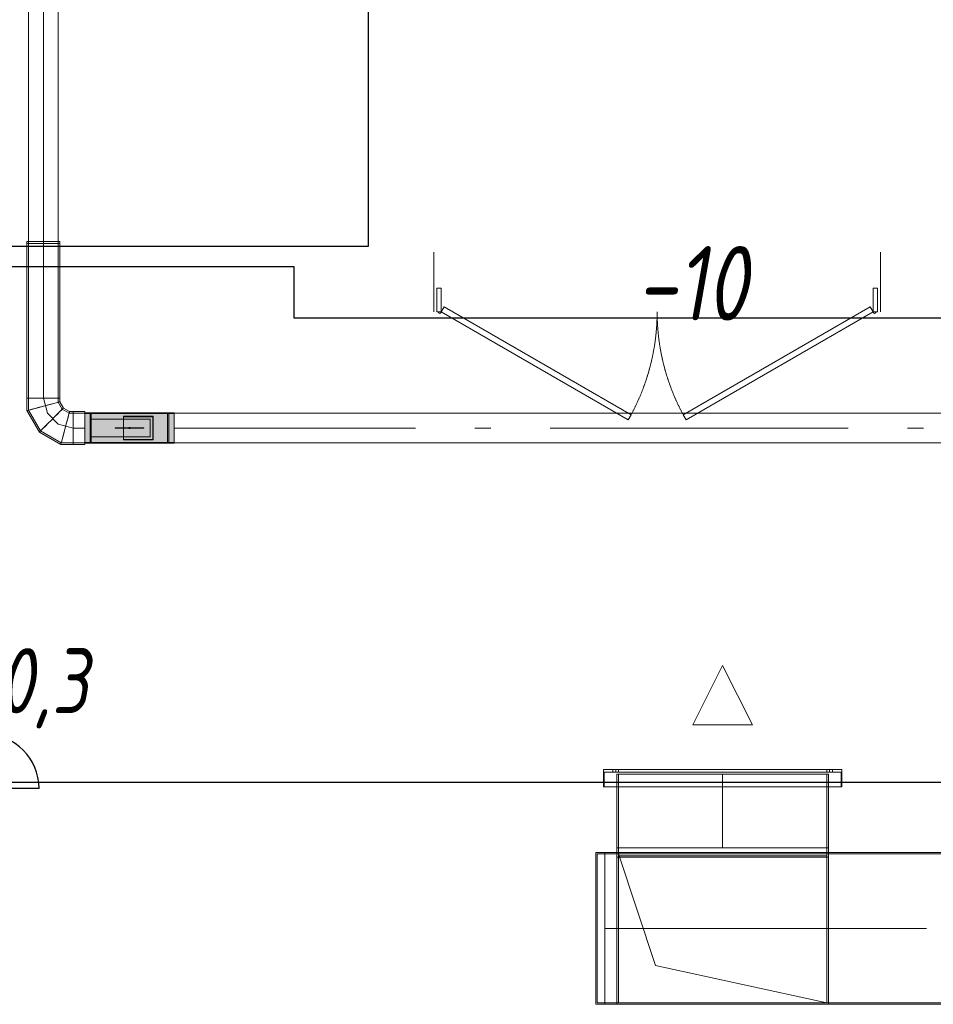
# Model space of a CAD drawing. Header units: millimetres. Extents: x -521669 to 178656, y -69521 to 433382.
# Tile 22 of 256: x -506857 to -503789, y 410374 to 413680. Entities that reach past the tile are written whole.
import ezdxf
from ezdxf import colors
from ezdxf.entities.mleader import LeaderData, LeaderLine
from ezdxf.enums import TextEntityAlignment as Align
from ezdxf.math import Vec2, Vec3

# ---------------------------------------------------------------- set-up
doc = ezdxf.new("R2010")
doc.units = ezdxf.units.MM
doc.linetypes.add('-D1-02х01', pattern=[3, 2, -1])
doc.linetypes.add('DASHDOT', pattern=[25.4, 12.7, -6.35, 0, -6.35])
doc.layers.get('Defpoints').update_dxf_attribs({"color": 31})
for name, color, linetype, lineweight in [('A-DOOR', 7, 'Continuous', 5), ('A-DOOR-IDEN', 7, 'Continuous', 9), ('dim_razv', 93, 'DASHDOT', 9), ('EOM', 1, 'Continuous', 5)]:
    doc.layers.add(name, color=color, linetype=linetype, lineweight=lineweight)
doc.layers.add('PDF5_Geometry', color=7, linetype='Continuous', true_color=0xaaaaaa)
doc.layers.add('PDF5_Solid Fills', color=7, linetype='Continuous', true_color=0xececec)
doc.styles.add('fl_iso paper', font='isocpeur.ttf', dxfattribs={"width": 0.8, "oblique": 10})
doc.styles.add('In tre', font='isocpeur.ttf', dxfattribs={"width": 0.8, "oblique": 10})

# ---------------------------------------------------------------- blocks, each defined once
blk = doc.blocks.new('A_MEQ_DoorWall - ОВ-7389847-50_AS_M_L33')
at = {"layer": 'A-DOOR'}
for p, q in [((-625, -100), (-625, 100)), ((875, -100), (875, 100)), ((-615, -20), (-600, -20)), ((-615, -100), (-615, -20)), ((-600, -20), (-600, -100)), ((850, -20), (865, -20)), ((850, -100), (850, -20)), ((865, -20), (865, -100)), ((-600, -100), (-590, -82.7)), ((-590, -82.7), (37.9, -445.2)), ((840, -82.7), (212.1, -445.2)), ((850, -100), (840, -82.7)), ((-600, -100), (-615, -100)), ((27.9, -462.5), (-600, -100)), ((222.1, -462.5), (850, -100)), ((865, -100), (850, -100)), ((37.9, -445.2), (27.9, -462.5)), ((212.1, -445.2), (222.1, -462.5))]:
    blk.add_line(p, q, dxfattribs=at)
for centre, end in [((-605, -100), 0), ((855, -100), 360)]:
    blk.add_arc(centre, 5, 180, end, dxfattribs=at)
at = {"layer": 'A-DOOR', "linetype": '-D1-02х01'}
for centre, start, end in [((-600, -100), 330, 0), ((850, -100), 180, 210)]:
    blk.add_arc(centre, 725, start, end, dxfattribs=at)
blk = doc.blocks.new('hjhjggy666')
at = {"layer": 'Defpoints'}
blk.add_lwpolyline([(11200, 1732.3), (13160, 1732), (13160, 1559.7), (18660, 1559.9), (18660, 0), (15240, 0), (15240, 0), (14190, 0), (14190, 0), (6030, 0)], dxfattribs=at)
at = {"layer": 'A-DOOR', "color": 8, "true_color": 0x7f7f7f}
blk.add_blockref('A_MEQ_DoorWall - ОВ-7389847-50_AS_M_L33', (14255, 1680), dxfattribs=at)
at = {"layer": 'A-DOOR-IDEN', "lineweight": 5, "insert": (14310.4, 1801), "char_height": 250, "width": 228.481, "attachment_point": 1, "style": 'fl_iso paper'}
blk.add_mtext('-10', dxfattribs=at)
blk = doc.blocks.new('*U6184')
at = {"layer": 'EOM', "color": 0, "lineweight": 25}
blk.add_line((0, 183.9), (0, 129.6), dxfattribs=at)
blk.add_lwpolyline([(129.6, 0), (-129.6, 0)], dxfattribs=at)
blk.add_arc((0, 0), 129.6, 360, 180, dxfattribs=at)
at = {"layer": 'EOM', "color": 0, "style": 'fl_iso paper', "oblique": 10, "width": 0.8}
blk.add_attdef('SOC', text='', height=156.2, dxfattribs=at).set_placement((0, 258.2), align=Align.MIDDLE_CENTER)
blk = doc.blocks.new('ftfyjjj')
at = {"layer": 'PDF5_Geometry', "color": 1, "lineweight": 18, "true_color": 0xff0000}
for points in [[(18978.1, 9310), (18978.1, 9311.7), (18978.1, 9316.7), (18978.1, 9324.6), (18978.1, 9335), (18978.1, 9347.1), (18978.1, 9360), (18978.1, 9372.9), (18978.1, 9385), (18978.1, 9395.3), (18978.1, 9403.3), (18978.1, 9408.3), (18978.1, 9410), (18978.1, 9408.3), (18978.1, 9403.3), (18978.1, 9395.3), (18978.1, 9385), (18978.1, 9372.9), (18978.1, 9360), (18978.1, 9347.1), (18978.1, 9335), (18978.1, 9324.6), (18978.1, 9316.7), (18978.1, 9311.7), (18978.1, 9310), (18939.1, 9310), (18939.1, 9311.7), (18939.1, 9316.7), (18939.1, 9324.6), (18939.1, 9335), (18939.1, 9347.1), (18939.1, 9360), (18939.1, 9347.1), (18939.1, 9335), (18939.1, 9324.6), (18939.1, 9316.7), (18939.1, 9311.7), (18939.1, 9310), (18898.9, 9310), (18829.3, 9350.2), (18789.1, 9419.8), (18789.1, 9460), (18789.1, 9980), (18789.1, 9986), (18790.8, 9986), (18795.8, 9986), (18803.7, 9986), (18814.1, 9986), (18826.2, 9986), (18839.1, 9986), (18826.2, 9986), (18814.1, 9986), (18803.7, 9986), (18795.8, 9986), (18790.8, 9986), (18789.1, 9986), (18789.1, 16888.2)], [(18889.1, 16888.2), (18889.1, 9986), (18887.4, 9986), (18882.4, 9986), (18874.5, 9986), (18864.1, 9986), (18852, 9986), (18839.1, 9986), (18839.1, 11031.3), (18839.1, 9986), (18852, 9986), (18864.1, 9986), (18874.5, 9986), (18882.4, 9986), (18887.4, 9986), (18889.1, 9986), (18889.1, 9980), (18889.1, 9460), (18889.1, 9446.6), (18902.5, 9423.4), (18925.7, 9410), (18939.1, 9410), (18939.1, 9408.3), (18939.1, 9403.3), (18939.1, 9395.3), (18939.1, 9385), (18939.1, 9372.9), (18939.1, 9360), (18939.1, 9372.9), (18939.1, 9385), (18939.1, 9395.3), (18939.1, 9403.3), (18939.1, 9408.3), (18939.1, 9410), (18939.1, 9408.3), (18939.1, 9403.3), (18939.1, 9395.3), (18939.1, 9385), (18939.1, 9372.9), (18939.1, 9360), (18939.1, 9347.1), (18939.1, 9335), (18939.1, 9324.6), (18939.1, 9316.7), (18939.1, 9311.7), (18939.1, 9310), (18939.1, 9311.7), (18939.1, 9316.7), (18939.1, 9324.6), (18939.1, 9335), (18939.1, 9347.1), (18939.1, 9360), (18939.1, 9372.9), (18939.1, 9385), (18939.1, 9395.3), (18939.1, 9403.3), (18939.1, 9408.3), (18939.1, 9410), (18978.1, 9410), (18978.1, 9310), (19278.1, 9310), (19278.1, 9311.7), (19278.1, 9316.7), (19278.1, 9324.6), (19278.1, 9335), (19278.1, 9347.1), (19278.1, 9360), (19278.1, 9347.1), (19278.1, 9335), (19278.1, 9324.6), (19278.1, 9316.7), (19278.1, 9311.7), (19278.1, 9310), (22804.1, 9310)], [(22804.1, 9410), (19278.1, 9410), (19278.1, 9408.3), (19278.1, 9403.3), (19278.1, 9395.3), (19278.1, 9385), (19278.1, 9372.9), (19278.1, 9360), (19278.1, 9372.9), (19278.1, 9385), (19278.1, 9395.3), (19278.1, 9403.3), (19278.1, 9408.3), (19278.1, 9410), (19278.1, 9310), (18978.1, 9310), (18978.1, 9410), (19278.1, 9410), (18978.1, 9410), (18978.1, 9310), (19278.1, 9310), (19278.1, 9410), (18978.1, 9410), (19278.1, 9410)], [(18978.1, 9305), (18978.1, 9306.9), (18978.1, 9312.3), (18978.1, 9321.1), (18978.1, 9332.5), (18978.1, 9345.7), (18978.1, 9360), (18978.1, 9345.7), (18978.1, 9332.5), (18978.1, 9321.1), (18978.1, 9312.3), (18978.1, 9306.9), (18978.1, 9305), (18939.1, 9305), (18897.6, 9305), (18825.7, 9346.5), (18784.1, 9418.5), (18784.1, 9460), (18784.1, 9980), (18786, 9980), (18791.5, 9980), (18800.2, 9980), (18811.6, 9980), (18824.9, 9980), (18839.1, 9980), (18839.1, 9986), (18824.9, 9986), (18811.6, 9986), (18800.2, 9986), (18791.5, 9986), (18786, 9986), (18784.1, 9986), (18786, 9986), (18791.5, 9986), (18800.2, 9986), (18811.6, 9986), (18824.9, 9986), (18839.1, 9986)], [(18839.1, 9980), (18853.3, 9980), (18866.6, 9980), (18878, 9980), (18886.8, 9980), (18892.3, 9980), (18894.1, 9980), (18892.3, 9980), (18886.8, 9980), (18878, 9980), (18866.6, 9980), (18853.3, 9980), (18839.1, 9980), (18824.9, 9980), (18811.6, 9980), (18800.2, 9980), (18791.5, 9980), (18786, 9980), (18784.1, 9980), (18786, 9980), (18791.5, 9980), (18800.2, 9980), (18811.6, 9980), (18824.9, 9980), (18839.1, 9980), (18824.9, 9980), (18811.6, 9980), (18800.2, 9980), (18791.5, 9980), (18786, 9980), (18784.1, 9980), (18784.1, 9986)], [(18978.1, 9415), (18978.1, 9413.1), (18978.1, 9407.6), (18978.1, 9398.9), (18978.1, 9387.5), (18978.1, 9374.2), (18978.1, 9360), (18978.1, 9374.2), (18978.1, 9387.5), (18978.1, 9398.9), (18978.1, 9407.6), (18978.1, 9413.1), (18978.1, 9415), (18939.1, 9415), (18927, 9415), (18906.2, 9427), (18894.1, 9447.9), (18894.1, 9460), (18894.1, 9980), (18892.3, 9980), (18886.8, 9980), (18878, 9980), (18866.6, 9980), (18853.3, 9980), (18839.1, 9980), (18853.3, 9980), (18866.6, 9980), (18878, 9980), (18886.8, 9980), (18892.3, 9980), (18894.1, 9980), (18894.1, 9986), (18892.3, 9986), (18886.8, 9986), (18878, 9986), (18866.6, 9986), (18853.3, 9986), (18839.1, 9986), (18853.3, 9986), (18866.6, 9986), (18878, 9986), (18886.8, 9986), (18892.3, 9986), (18894.1, 9986)], [(18839.1, 9460), (18839.1, 9980)], [(18889.1, 9980), (18887.4, 9980), (18882.4, 9980), (18874.5, 9980), (18864.1, 9980), (18852, 9980), (18839.1, 9980)], [(18839.1, 9980), (18852, 9980), (18864.1, 9980), (18874.5, 9980), (18882.4, 9980), (18887.4, 9980), (18889.1, 9980)], [(18839.1, 9460), (18839.1, 9980)], [(18784.1, 9460), (18786, 9460), (18791.5, 9460), (18800.2, 9460), (18811.6, 9460), (18824.9, 9460), (18839.1, 9460)], [(18839.1, 9460), (18824.9, 9460), (18811.6, 9460), (18800.2, 9460), (18791.5, 9460), (18786, 9460), (18784.1, 9460)], [(18784.1, 9460), (18786, 9460), (18791.5, 9460), (18800.2, 9460), (18811.6, 9460), (18824.9, 9460), (18839.1, 9460)], [(18839.1, 9460), (18824.9, 9460), (18811.6, 9460), (18800.2, 9460), (18791.5, 9460), (18786, 9460), (18784.1, 9460)], [(18839.1, 9460), (18826.2, 9460), (18814.1, 9460), (18803.7, 9460), (18795.8, 9460), (18790.8, 9460), (18789.1, 9460)], [(18789.1, 9460), (18790.8, 9460), (18795.8, 9460), (18803.7, 9460), (18814.1, 9460), (18826.2, 9460), (18839.1, 9460)], [(18839.1, 9460), (18852, 9460), (18864.1, 9460), (18874.5, 9460), (18882.4, 9460), (18887.4, 9460), (18889.1, 9460)], [(18889.1, 9460), (18887.4, 9460), (18882.4, 9460), (18874.5, 9460), (18864.1, 9460), (18852, 9460), (18839.1, 9460)], [(18839.1, 9460), (18852.5, 9410)], [(18839.1, 9460), (18853.3, 9460), (18866.6, 9460), (18878, 9460), (18886.8, 9460), (18892.3, 9460), (18894.1, 9460)], [(18894.1, 9460), (18892.3, 9460), (18886.8, 9460), (18878, 9460), (18866.6, 9460), (18853.3, 9460), (18839.1, 9460)], [(18839.1, 9460), (18853.3, 9460), (18866.6, 9460), (18878, 9460), (18886.8, 9460), (18892.3, 9460), (18894.1, 9460)], [(18894.1, 9460), (18892.3, 9460), (18886.8, 9460), (18878, 9460), (18866.6, 9460), (18853.3, 9460), (18839.1, 9460)], [(18784.1, 9418.5), (18786, 9418.9), (18791.5, 9420.4), (18800.2, 9422.8), (18811.6, 9425.8), (18824.9, 9429.4), (18839.1, 9433.2)], [(18839.1, 9433.2), (18824.9, 9429.4), (18811.6, 9425.8), (18800.2, 9422.8), (18791.5, 9420.4), (18786, 9418.9), (18784.1, 9418.5)], [(18839.1, 9433.2), (18853.3, 9437), (18866.6, 9440.5), (18878, 9443.6), (18886.8, 9445.9), (18892.3, 9447.4), (18894.1, 9447.9)], [(18894.1, 9447.9), (18892.3, 9447.4), (18886.8, 9445.9), (18878, 9443.6), (18866.6, 9440.5), (18853.3, 9437), (18839.1, 9433.2)], [(18865.9, 9386.8), (18876.4, 9397.2), (18886.1, 9406.9), (18894.4, 9415.2), (18900.8, 9421.6), (18904.8, 9425.7), (18906.2, 9427)], [(18906.2, 9427), (18904.8, 9425.7), (18900.8, 9421.6), (18894.4, 9415.2), (18886.1, 9406.9), (18876.4, 9397.2), (18865.9, 9386.8)], [(18852.5, 9410), (18889.1, 9373.4)], [(18912.3, 9360), (18916.1, 9374.2), (18919.7, 9387.5), (18922.7, 9398.9), (18925.1, 9407.6), (18926.6, 9413.1), (18927, 9415)], [(18927, 9415), (18926.6, 9413.1), (18925.1, 9407.6), (18922.7, 9398.9), (18919.7, 9387.5), (18916.1, 9374.2), (18912.3, 9360)], [(18939.1, 9360), (18939.1, 9381), (18939.1, 9398.9), (18939.1, 9410.8), (18939.1, 9415)], [(18939.1, 9415), (18939.1, 9410.8), (18939.1, 9398.9), (18939.1, 9381), (18939.1, 9360)], [(18939.1, 9415), (18939.1, 9413.1), (18939.1, 9407.6), (18939.1, 9398.9), (18939.1, 9387.5), (18939.1, 9374.2), (18939.1, 9360)], [(18939.1, 9360), (18939.1, 9374.2), (18939.1, 9387.5), (18939.1, 9398.9), (18939.1, 9407.6), (18939.1, 9413.1), (18939.1, 9415)], [(19278.1, 9411), (18978.1, 9411)], [(19278.1, 9310), (19278.1, 9410), (19278.1, 9310), (18978.1, 9310), (19278.1, 9310), (18978.1, 9310), (18978.1, 9410), (19278.1, 9410), (18978.1, 9410)], [(19278.1, 9409), (18978.1, 9409)], [(19000.1, 9410), (19000.1, 9403.7), (19000.1, 9386.6), (19000.1, 9362.8), (19000.1, 9360), (19000.1, 9384.2), (19000.1, 9402.3), (19000.1, 9409.9), (19000.1, 9410), (18996.1, 9410), (18996.1, 9409.9), (18996.1, 9402.3), (18996.1, 9384.2), (18996.1, 9360), (18996.1, 9362.8), (18996.1, 9386.6), (18996.1, 9403.7), (18996.1, 9410)], [(19198.1, 9390), (18998.1, 9390)], [(18998.1, 9390), (19198.1, 9390)], [(19260.1, 9410), (19256.1, 9410)], [(18825.7, 9346.5), (18827, 9347.9), (18831.1, 9351.9), (18837.4, 9358.3), (18845.8, 9366.6), (18855.5, 9376.4), (18865.9, 9386.8)], [(18865.9, 9386.8), (18855.5, 9376.4), (18845.8, 9366.6), (18837.4, 9358.3), (18831.1, 9351.9), (18827, 9347.9), (18825.7, 9346.5)], [(18889.1, 9373.4), (18939.1, 9360)], [(18897.6, 9305), (18898.1, 9306.9), (18899.6, 9312.3), (18901.9, 9321.1), (18905, 9332.5), (18908.5, 9345.7), (18912.3, 9360)], [(18912.3, 9360), (18908.5, 9345.7), (18905, 9332.5), (18901.9, 9321.1), (18899.6, 9312.3), (18898.1, 9306.9), (18897.6, 9305)], [(18939.1, 9360), (18978.1, 9360)], [(18939.1, 9360), (18978.1, 9360)], [(18939.1, 9360), (18939.1, 9338.9), (18939.1, 9321.1), (18939.1, 9309.2), (18939.1, 9305)], [(18939.1, 9305), (18939.1, 9309.2), (18939.1, 9321.1), (18939.1, 9338.9), (18939.1, 9360)], [(18996.1, 9310), (18996.1, 9316.2), (18996.1, 9333.4), (18996.1, 9357.2), (18996.1, 9360), (18996.1, 9335.8), (18996.1, 9317.6), (18996.1, 9310), (18996.1, 9310), (19000.1, 9310), (19000.1, 9310), (19000.1, 9317.6), (19000.1, 9335.8), (19000.1, 9360), (19000.1, 9357.2), (19000.1, 9333.4), (19000.1, 9316.2), (19000.1, 9310)], [(19079.6, 9360.5), (19079.6, 9359.5)], [(19126.1, 9362), (19130.1, 9362)], [(19130.1, 9362), (19126.1, 9362)], [(19126.1, 9362), (19130.1, 9362)], [(19130.1, 9362), (19126.1, 9362)], [(19126.1, 9360), (19126.1, 9361), (19126.1, 9362)], [(19126.1, 9362), (19126.1, 9361), (19126.1, 9360)], [(19126.1, 9362), (19126.1, 9361), (19126.1, 9360)], [(19126.1, 9360), (19126.1, 9361), (19126.1, 9362)], [(19126.1, 9358), (19126.1, 9359), (19126.1, 9360)], [(19126.1, 9360), (19126.1, 9359), (19126.1, 9358)], [(19126.1, 9360), (19126.1, 9359), (19126.1, 9358)], [(19126.1, 9358), (19126.1, 9359), (19126.1, 9360)], [(19176.6, 9359.5), (19176.6, 9360.5)], [(18978.1, 9311), (19278.1, 9311)], [(18978.1, 9309), (19278.1, 9309)], [(19256.1, 9310), (19260.1, 9310)]]:
    blk.add_lwpolyline(points, dxfattribs=at)
for points in [[(18889.1, 9986), (18887.4, 9986), (18882.4, 9986), (18874.5, 9986), (18864.1, 9986), (18852, 9986), (18839.1, 9986), (18826.2, 9986), (18814.1, 9986), (18803.7, 9986), (18795.8, 9986), (18790.8, 9986), (18789.1, 9986), (18790.8, 9986), (18795.8, 9986), (18803.7, 9986), (18814.1, 9986), (18826.2, 9986), (18839.1, 9986), (18852, 9986), (18864.1, 9986), (18874.5, 9986), (18882.4, 9986), (18887.4, 9986)], [(18839.1, 9980), (18826.2, 9980), (18814.1, 9980), (18803.7, 9980), (18795.8, 9980), (18790.8, 9980), (18789.1, 9980), (18790.8, 9980), (18795.8, 9980), (18803.7, 9980), (18814.1, 9980), (18826.2, 9980)], [(18889.1, 9980), (18887.4, 9980), (18882.4, 9980), (18874.5, 9980), (18864.1, 9980), (18852, 9980), (18839.1, 9980), (18826.2, 9980), (18814.1, 9980), (18803.7, 9980), (18795.8, 9980), (18790.8, 9980), (18789.1, 9980), (18790.8, 9980), (18795.8, 9980), (18803.7, 9980), (18814.1, 9980), (18826.2, 9980), (18839.1, 9980), (18852, 9980), (18864.1, 9980), (18874.5, 9980), (18882.4, 9980), (18887.4, 9980)], [(18889.1, 9460), (18887.4, 9460), (18882.4, 9460), (18874.5, 9460), (18864.1, 9460), (18852, 9460), (18839.1, 9460), (18826.2, 9460), (18814.1, 9460), (18803.7, 9460), (18795.8, 9460), (18790.8, 9460), (18789.1, 9460), (18790.8, 9460), (18795.8, 9460), (18803.7, 9460), (18814.1, 9460), (18826.2, 9460), (18839.1, 9460), (18852, 9460), (18864.1, 9460), (18874.5, 9460), (18882.4, 9460), (18887.4, 9460)], [(18839.1, 9433.2), (18826.2, 9429.7), (18814.1, 9426.5), (18803.7, 9423.7), (18795.8, 9421.6), (18790.8, 9420.3), (18789.1, 9419.8), (18790.8, 9420.3), (18795.8, 9421.6), (18803.7, 9423.7), (18814.1, 9426.5), (18826.2, 9429.7)], [(18839.1, 9433.2), (18852, 9436.7), (18864.1, 9439.9), (18874.5, 9442.7), (18882.4, 9444.8), (18887.4, 9446.1), (18889.1, 9446.6), (18887.4, 9446.1), (18882.4, 9444.8), (18874.5, 9442.7), (18864.1, 9439.9), (18852, 9436.7)], [(18865.9, 9386.8), (18875.4, 9396.3), (18884.2, 9405.1), (18891.8, 9412.7), (18897.6, 9418.5), (18901.3, 9422.1), (18902.5, 9423.4), (18901.3, 9422.1), (18897.6, 9418.5), (18891.8, 9412.7), (18884.2, 9405.1), (18875.4, 9396.3)], [(18912.3, 9360), (18915.8, 9372.9), (18919, 9385), (18921.8, 9395.3), (18923.9, 9403.3), (18925.2, 9408.3), (18925.7, 9410), (18925.2, 9408.3), (18923.9, 9403.3), (18921.8, 9395.3), (18919, 9385), (18915.8, 9372.9)], [(18978.1, 9360), (18978.1, 9373.2), (18978.1, 9385.5), (18978.1, 9396.1), (18978.1, 9404.1), (18978.1, 9409.2), (18978.1, 9411), (18978.1, 9409.2), (18978.1, 9404.1), (18978.1, 9396.1), (18978.1, 9385.5), (18978.1, 9373.2)], [(18978.1, 9360), (18978.1, 9372.9), (18978.1, 9385), (18978.1, 9395.3), (18978.1, 9403.3), (18978.1, 9408.3), (18978.1, 9410), (18978.1, 9408.3), (18978.1, 9403.3), (18978.1, 9395.3), (18978.1, 9385), (18978.1, 9372.9)], [(18978.1, 9360), (18978.1, 9381.7), (18978.1, 9399.1), (18978.1, 9408.7), (18978.1, 9409.9), (18978.1, 9408.7), (18978.1, 9399.1), (18978.1, 9381.7)], [(18978.1, 9360), (18978.1, 9381.2), (18978.1, 9398.3), (18978.1, 9407.8), (18978.1, 9409), (18978.1, 9407.8), (18978.1, 9398.3), (18978.1, 9381.2)], [(18996.1, 9360), (18996.1, 9381.7), (18996.1, 9399.1), (18996.1, 9408.7), (18996.1, 9410), (18996.1, 9408.7), (18996.1, 9399.1), (18996.1, 9381.7)], [(18998.1, 9390), (18998.1, 9330)], [(19000.1, 9360), (19000.1, 9381.7), (19000.1, 9399.1), (19000.1, 9408.7), (19000.1, 9410), (19000.1, 9408.7), (19000.1, 9399.1), (19000.1, 9381.7)], [(19108.1, 9400), (19108.1, 9320), (19108.1, 9321), (19108.1, 9322), (19108.1, 9398), (19108.1, 9399)], [(19208.1, 9400), (19108.1, 9400)], [(19108.1, 9398), (19206.1, 9398), (19206.1, 9388.9), (19206.1, 9378.1), (19206.1, 9366.1), (19206.1, 9353.8), (19206.1, 9341.9), (19206.1, 9331.1), (19206.1, 9322), (19108.1, 9322), (19206.1, 9322), (19206.1, 9398)], [(19198.1, 9390), (19198.1, 9330)], [(19208.1, 9320), (19208.1, 9400), (19208.1, 9392), (19208.1, 9382.3), (19208.1, 9371.5), (19208.1, 9360), (19208.1, 9348.5), (19208.1, 9337.6), (19208.1, 9327.9)], [(19256.1, 9360), (19256.1, 9384.2), (19256.1, 9402.3), (19256.1, 9409.9), (19256.1, 9410), (19256.1, 9403.7), (19256.1, 9386.6), (19256.1, 9362.8)], [(19256.1, 9360), (19256.1, 9381.7), (19256.1, 9399.1), (19256.1, 9408.7), (19256.1, 9410), (19256.1, 9408.7), (19256.1, 9399.1), (19256.1, 9381.7)], [(19260.1, 9360), (19260.1, 9384.2), (19260.1, 9402.3), (19260.1, 9409.9), (19260.1, 9410), (19260.1, 9403.7), (19260.1, 9386.6), (19260.1, 9362.8)], [(19260.1, 9360), (19260.1, 9381.7), (19260.1, 9399.1), (19260.1, 9408.7), (19260.1, 9410), (19260.1, 9408.7), (19260.1, 9399.1), (19260.1, 9381.7)], [(19278.1, 9360), (19278.1, 9373.2), (19278.1, 9385.5), (19278.1, 9396.1), (19278.1, 9404.1), (19278.1, 9409.2), (19278.1, 9411), (19278.1, 9409.2), (19278.1, 9404.1), (19278.1, 9396.1), (19278.1, 9385.5), (19278.1, 9373.2)], [(19278.1, 9360), (19278.1, 9372.9), (19278.1, 9385), (19278.1, 9395.3), (19278.1, 9403.3), (19278.1, 9408.3), (19278.1, 9410), (19278.1, 9408.3), (19278.1, 9403.3), (19278.1, 9395.3), (19278.1, 9385), (19278.1, 9372.9)], [(19278.1, 9360), (19278.1, 9381.7), (19278.1, 9399.1), (19278.1, 9408.7), (19278.1, 9410), (19278.1, 9408.7), (19278.1, 9399.1), (19278.1, 9381.7)], [(19278.1, 9360), (19278.1, 9381.2), (19278.1, 9398.3), (19278.1, 9407.8), (19278.1, 9408.9), (19278.1, 9407.8), (19278.1, 9398.3), (19278.1, 9381.2)], [(18865.9, 9386.8), (18856.5, 9377.3), (18847.6, 9368.5), (18840, 9360.9), (18834.2, 9355.1), (18830.6, 9351.4), (18829.3, 9350.2), (18830.6, 9351.4), (18834.2, 9355.1), (18840, 9360.9), (18847.6, 9368.5), (18856.5, 9377.3)], [(18912.3, 9360), (18908.8, 9347.1), (18905.6, 9335), (18902.8, 9324.6), (18900.7, 9316.7), (18899.4, 9311.7), (18898.9, 9310), (18899.4, 9311.7), (18900.7, 9316.7), (18902.8, 9324.6), (18905.6, 9335), (18908.8, 9347.1)], [(18939.1, 9360), (18939.1, 9345.7), (18939.1, 9332.5), (18939.1, 9321.1), (18939.1, 9312.3), (18939.1, 9306.9), (18939.1, 9305), (18939.1, 9306.9), (18939.1, 9312.3), (18939.1, 9321.1), (18939.1, 9332.5), (18939.1, 9345.7)], [(18978.1, 9360), (18978.1, 9347.1), (18978.1, 9335), (18978.1, 9324.6), (18978.1, 9316.7), (18978.1, 9311.7), (18978.1, 9310), (18978.1, 9311.7), (18978.1, 9316.7), (18978.1, 9324.6), (18978.1, 9335), (18978.1, 9347.1)], [(18978.1, 9360), (18978.1, 9346.8), (18978.1, 9334.5), (18978.1, 9323.9), (18978.1, 9315.8), (18978.1, 9310.7), (18978.1, 9309), (18978.1, 9310.7), (18978.1, 9315.8), (18978.1, 9323.9), (18978.1, 9334.5), (18978.1, 9346.8)], [(18978.1, 9360), (18978.1, 9338.3), (18978.1, 9320.9), (18978.1, 9311.2), (18978.1, 9310), (18978.1, 9311.2), (18978.1, 9320.9), (18978.1, 9338.3)], [(18978.1, 9360), (18978.1, 9338.7), (18978.1, 9321.7), (18978.1, 9312.2), (18978.1, 9311), (18978.1, 9312.2), (18978.1, 9321.7), (18978.1, 9338.7)], [(18996.1, 9360), (18996.1, 9338.3), (18996.1, 9320.9), (18996.1, 9311.2), (18996.1, 9310), (18996.1, 9311.2), (18996.1, 9320.9), (18996.1, 9338.3)], [(19000.1, 9360), (19000.1, 9338.3), (19000.1, 9320.9), (19000.1, 9311.2), (19000.1, 9310), (19000.1, 9311.2), (19000.1, 9320.9), (19000.1, 9338.3)], [(19128.1, 9360.5), (19115.5, 9360.5), (19103.8, 9360.5), (19093.8, 9360.5), (19086.1, 9360.5), (19081.3, 9360.5), (19079.6, 9360.5), (19081.3, 9360.5), (19086.1, 9360.5), (19093.8, 9360.5), (19103.8, 9360.5), (19115.5, 9360.5)], [(19128.1, 9359.5), (19115.5, 9359.5), (19103.8, 9359.5), (19093.8, 9359.5), (19086.1, 9359.5), (19081.3, 9359.5), (19079.6, 9359.5), (19081.3, 9359.5), (19086.1, 9359.5), (19093.8, 9359.5), (19103.8, 9359.5), (19115.5, 9359.5)], [(19126.1, 9362), (19130.1, 9362), (19130.1, 9358), (19126.1, 9358)], [(19126.1, 9362), (19126.1, 9358), (19130.1, 9358), (19130.1, 9362)], [(19130.1, 9358), (19126.1, 9358)], [(19130.1, 9358), (19126.1, 9358)], [(19128.1, 9360.5), (19140.6, 9360.5), (19152.3, 9360.5), (19162.4, 9360.5), (19170.1, 9360.5), (19175, 9360.5), (19176.6, 9360.5), (19175, 9360.5), (19170.1, 9360.5), (19162.4, 9360.5), (19152.3, 9360.5), (19140.6, 9360.5)], [(19128.1, 9359.5), (19140.6, 9359.5), (19152.3, 9359.5), (19162.4, 9359.5), (19170.1, 9359.5), (19175, 9359.5), (19176.6, 9359.5), (19175, 9359.5), (19170.1, 9359.5), (19162.4, 9359.5), (19152.3, 9359.5), (19140.6, 9359.5)], [(19130.1, 9362), (19130.1, 9361), (19130.1, 9360), (19130.1, 9359), (19130.1, 9358), (19130.1, 9359), (19130.1, 9360), (19130.1, 9361)], [(19130.1, 9362), (19130.1, 9361), (19130.1, 9360), (19130.1, 9359), (19130.1, 9358), (19130.1, 9359), (19130.1, 9360), (19130.1, 9361)], [(19256.1, 9360), (19256.1, 9335.8), (19256.1, 9317.6), (19256.1, 9310), (19256.1, 9310), (19256.1, 9316.2), (19256.1, 9333.4), (19256.1, 9357.2)], [(19256.1, 9360), (19256.1, 9338.3), (19256.1, 9320.9), (19256.1, 9311.2), (19256.1, 9310), (19256.1, 9311.2), (19256.1, 9320.9), (19256.1, 9338.3)], [(19260.1, 9360), (19260.1, 9335.8), (19260.1, 9317.6), (19260.1, 9310), (19260.1, 9310), (19260.1, 9316.2), (19260.1, 9333.4), (19260.1, 9357.2)], [(19260.1, 9360), (19260.1, 9338.3), (19260.1, 9320.9), (19260.1, 9311.2), (19260.1, 9310), (19260.1, 9311.2), (19260.1, 9320.9), (19260.1, 9338.3)], [(20088.2, 9360), (19278.1, 9360)], [(19278.1, 9360), (19278.1, 9347.1), (19278.1, 9335), (19278.1, 9324.6), (19278.1, 9316.7), (19278.1, 9311.7), (19278.1, 9310), (19278.1, 9311.7), (19278.1, 9316.7), (19278.1, 9324.6), (19278.1, 9335), (19278.1, 9347.1)], [(19278.1, 9360), (19278.1, 9346.8), (19278.1, 9334.5), (19278.1, 9323.9), (19278.1, 9315.8), (19278.1, 9310.7), (19278.1, 9309), (19278.1, 9310.7), (19278.1, 9315.8), (19278.1, 9323.9), (19278.1, 9334.5), (19278.1, 9346.8)], [(19278.1, 9360), (19278.1, 9338.7), (19278.1, 9321.7), (19278.1, 9312.2), (19278.1, 9311), (19278.1, 9312.2), (19278.1, 9321.7), (19278.1, 9338.7)], [(19278.1, 9360), (19278.1, 9338.3), (19278.1, 9320.9), (19278.1, 9311.2), (19278.1, 9310), (19278.1, 9311.2), (19278.1, 9320.9), (19278.1, 9338.3)], [(20341.1, 9360), (20288.2, 9360)], [(21541.1, 9360), (20541.1, 9360)], [(21794, 9360), (21741.1, 9360)], [(19198.1, 9330), (18998.1, 9330)], [(19208.1, 9320), (19108.1, 9320)]]:
    blk.add_lwpolyline(points, close=True, dxfattribs=at)
at = {"layer": 'PDF5_Geometry', "color": 3, "lineweight": 18, "true_color": 0x00ff00}
for points in [[(21020, 8363), (21120, 8563), (21220, 8363)], [(21220, 8363), (21020, 8363), (21120, 8563)], [(20720, 8213), (21520, 8213), (21520, 8155), (21520, 8213), (20720, 8213), (20720, 8155)], [(21518, 8155), (21518, 8205), (21518, 8155), (20722, 8155), (20722, 8205), (20722, 8155)], [(21518, 8205), (20722, 8205)], [(20751, 8205), (20751, 8213)], [(20761, 8213), (20760.8, 8213), (20760.3, 8213), (20759.5, 8213), (20758.5, 8213), (20757.3, 8213), (20756, 8213), (20754.7, 8213), (20753.5, 8213), (20752.5, 8213), (20751.7, 8213), (20751.2, 8213), (20751, 8213), (20751.2, 8213), (20751.7, 8213), (20752.5, 8213), (20753.5, 8213), (20754.7, 8213), (20756, 8213), (20757.3, 8213), (20758.5, 8213), (20759.5, 8213), (20760.3, 8213), (20760.8, 8213)], [(20751, 8205), (20751.2, 8205), (20751.7, 8205), (20752.5, 8205), (20753.5, 8205), (20754.7, 8205), (20756, 8205), (20757.3, 8205), (20758.5, 8205), (20759.5, 8205), (20760.3, 8205), (20760.8, 8205), (20761, 8205), (20760.8, 8205), (20760.3, 8205), (20759.5, 8205), (20758.5, 8205), (20757.3, 8205), (20756, 8205), (20754.7, 8205), (20753.5, 8205), (20752.5, 8205), (20751.7, 8205), (20751.2, 8205)], [(20761, 8213), (20761, 8205)], [(21470, 8205), (21470, 8213), (21470, 8205), (20770, 8205), (20770, 8213), (20770, 8205)], [(21470, 8213), (20770, 8213)], [(21479, 8205), (21479, 8213)], [(21489, 8213), (21488.8, 8213), (21488.3, 8213), (21487.5, 8213), (21486.5, 8213), (21485.3, 8213), (21484, 8213), (21482.7, 8213), (21481.5, 8213), (21480.4, 8213), (21479.7, 8213), (21479.2, 8213), (21479, 8213), (21479.2, 8213), (21479.7, 8213), (21480.4, 8213), (21481.5, 8213), (21482.7, 8213), (21484, 8213), (21485.3, 8213), (21486.5, 8213), (21487.5, 8213), (21488.3, 8213), (21488.8, 8213)], [(21479, 8205), (21479.2, 8205), (21479.7, 8205), (21480.4, 8205), (21481.5, 8205), (21482.7, 8205), (21484, 8205), (21485.3, 8205), (21486.5, 8205), (21487.5, 8205), (21488.3, 8205), (21488.8, 8205), (21489, 8205), (21488.8, 8205), (21488.3, 8205), (21487.5, 8205), (21486.5, 8205), (21485.3, 8205), (21484, 8205), (21482.7, 8205), (21481.5, 8205), (21480.4, 8205), (21479.7, 8205), (21479.2, 8205)], [(21489, 8213), (21489, 8205)], [(21475, 8198), (20765, 8198)], [(20765, 7950), (20765, 8198)], [(20770, 8198), (21470, 8198)], [(20770, 7950), (20770, 8198)], [(21475, 7950), (21475, 8198)], [(21520, 8155), (20720, 8155)], [(20694, 7935), (20694, 7425)], [(20724, 7935), (20724, 7425)], [(20724, 7425), (20724, 7935)], [(20724, 7935), (26244, 7935)], [(21475, 7950), (20765, 7950)], [(20765, 7950), (20765, 7918.9)], [(21475, 7935), (21475, 7425), (20765, 7425), (20765, 7935)], [(21475, 7935), (20765, 7935), (20765, 7425), (21475, 7425)], [(20770, 7950), (21470, 7950)], [(20699, 7430), (20699, 7930)], [(20724, 7930), (20699, 7930)], [(21475, 7918.9), (20765, 7918.9)], [(20770, 7930), (20770, 7430), (21470, 7430), (20895, 7555)], [(21470, 7930), (20770, 7930), (21470, 7930), (21470, 7430)], [(21470, 7923.9), (20770, 7923.9)], [(20694, 7425), (20724, 7425)], [(20724, 7430), (26244, 7430)]]:
    blk.add_lwpolyline(points, close=True, dxfattribs=at)
for points in [[(20761, 8213), (20760.8, 8213), (20760.3, 8213), (20759.5, 8213), (20758.5, 8213), (20757.3, 8213), (20756, 8213), (20754.7, 8213), (20753.5, 8213), (20752.5, 8213), (20751.7, 8213), (20751.2, 8213), (20751, 8213)], [(20751, 8213), (20751.2, 8213), (20751.7, 8213), (20752.5, 8213), (20753.5, 8213), (20754.7, 8213), (20756, 8213), (20757.3, 8213), (20758.5, 8213), (20759.5, 8213), (20760.3, 8213), (20760.8, 8213), (20761, 8213)], [(20751, 8205), (20751.2, 8205), (20751.7, 8205), (20752.5, 8205), (20753.5, 8205), (20754.7, 8205), (20756, 8205), (20757.3, 8205), (20758.5, 8205), (20759.5, 8205), (20760.3, 8205), (20760.8, 8205), (20761, 8205)], [(20761, 8205), (20760.8, 8205), (20760.3, 8205), (20759.5, 8205), (20758.5, 8205), (20757.3, 8205), (20756, 8205), (20754.7, 8205), (20753.5, 8205), (20752.5, 8205), (20751.7, 8205), (20751.2, 8205), (20751, 8205)], [(21489, 8213), (21488.8, 8213), (21488.3, 8213), (21487.5, 8213), (21486.5, 8213), (21485.3, 8213), (21484, 8213), (21482.7, 8213), (21481.5, 8213), (21480.4, 8213), (21479.7, 8213), (21479.2, 8213), (21479, 8213)], [(21479, 8213), (21479.2, 8213), (21479.7, 8213), (21480.4, 8213), (21481.5, 8213), (21482.7, 8213), (21484, 8213), (21485.3, 8213), (21486.5, 8213), (21487.5, 8213), (21488.3, 8213), (21488.8, 8213), (21489, 8213)], [(21479, 8205), (21479.2, 8205), (21479.7, 8205), (21480.4, 8205), (21481.5, 8205), (21482.7, 8205), (21484, 8205), (21485.3, 8205), (21486.5, 8205), (21487.5, 8205), (21488.3, 8205), (21488.8, 8205), (21489, 8205)], [(21489, 8205), (21488.8, 8205), (21488.3, 8205), (21487.5, 8205), (21486.5, 8205), (21485.3, 8205), (21484, 8205), (21482.7, 8205), (21481.5, 8205), (21480.4, 8205), (21479.7, 8205), (21479.2, 8205), (21479, 8205)], [(21120, 7950), (21120, 8198)], [(21470, 8198), (21470, 7950)], [(21470, 8198), (21470, 7950)], [(20694, 7935), (20724, 7935)], [(20724, 7935), (20694, 7935)], [(21475, 7950), (20765, 7950)], [(20765, 7950), (21475, 7950)], [(20765, 7425), (20765, 7935)], [(20765, 7935), (21475, 7935)], [(21475, 7935), (20765, 7935)], [(20765, 7935), (20765, 7425)], [(20770, 7950), (21470, 7950)], [(20770, 7923.9), (20770, 7950)], [(21470, 7950), (20770, 7950)], [(20770, 7923.9), (20770, 7950)], [(21470, 7950), (21470, 7923.9)], [(21470, 7923.9), (21470, 7950)], [(21475, 7950), (21475, 7918.9)], [(21475, 7918.9), (21475, 7950)], [(21475, 7935), (21475, 7425)], [(21475, 7425), (21475, 7935)], [(20724, 7430), (20724, 7930)], [(20724, 7930), (20724, 7430)], [(20724, 7930), (20724, 7430)], [(20724, 7430), (20724, 7930)], [(20724, 7930), (26244, 7930)], [(26244, 7930), (20724, 7930)], [(20770, 7930), (20770, 7430), (21470, 7430)], [(20770, 7430), (20770, 7930)], [(20770, 7930), (21470, 7930)], [(21470, 7930), (21470, 7430)], [(20724, 7680), (21804.7, 7680)], [(20779.1, 7680), (20832, 7680)], [(20724, 7430), (20699, 7430)], [(20699, 7430), (20724, 7430)], [(20724, 7425), (26244, 7425)], [(26244, 7425), (20724, 7425)], [(21475, 7425), (20765, 7425)], [(20765, 7425), (21475, 7425)], [(21470, 7430), (20770, 7430)]]:
    blk.add_lwpolyline(points, dxfattribs=at)
at = {"layer": 'PDF5_Solid Fills', "color": 1, "lineweight": 35, "true_color": 0xff0000, "transparency": 33554559}
blk.add_solid([(19278.1, 9310), (19278.1, 9410), (18978.1, 9310), (18978.1, 9410)], dxfattribs=at)
blk.add_solid([(19278.1, 9310), (19278.1, 9410), (18978.1, 9310), (18978.1, 9410)], dxfattribs=at)

msp = doc.modelspace()

# ---------------------------------------------------------------- linework, layer by layer
at = {"layer": 'Defpoints'}
msp.add_lwpolyline([(-508146.356126, 421828.950929), (-505686.356126, 421828.950929), (-505686.356126, 419358.950929), (-505466.356126, 419358.950929), (-505466.356126, 418508.950929), (-505686.356126, 418508.950929), (-505686.356126, 417288.950929), (-505466.356126, 417288.950929), (-505466.356126, 416438.950929), (-505686.356126, 416438.950929), (-505686.356126, 415218.950929), (-505486.356126, 415218.950929), (-505486.356126, 414368.950929), (-505686.356126, 414368.950929), (-505686.356126, 412918.950929), (-508146.356126, 412918.950929), (-508146.356126, 415498.950929), (-508366.356126, 415498.950929), (-508366.356126, 416698.950929), (-508146.356126, 416698.950929), (-508146.356126, 418398.950929), (-508366.356126, 418398.950929), (-508366.356126, 419598.950929), (-508146.356126, 419598.950929)], close=True, dxfattribs=at)

# ---------------------------------------------------------------- block references
for name, p in [('ftfyjjj', (-525616.356126, 402948.950929)), ('hjhjggy666', (-519096.356126, 411118.950929))]:
    msp.add_blockref(name, p)
at = {"layer": 'EOM', "xscale": 1.399999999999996, "yscale": 1.399999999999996, "zscale": 1.399999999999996}
msp.add_blockref('*U6184', (-506973.18681, 411098.950502), dxfattribs=at).add_auto_attribs({'SOC': '1x1х0,3'})

# ---------------------------------------------------------------- leaders
at = {"layer": 'dim_razv', "color": 0, "linetype": 'ByBlock'}
ml = msp.add_multileader_mtext('Standard', dxfattribs=at)
ml.set_content('Окраска запотолочного пространства в белый цвет RAL9016', style='In tre')
ml.set_leader_properties()
ml.build(insert=Vec2(0, 0))
ml.multileader.update_dxf_attribs({"text_left_attachment_type": 6, "text_right_attachment_type": 6, "dogleg_length": 1, "arrow_head_size": 0, "scale": 50})
ctx = ml.context
ctx.base_point, ctx.scale, ctx.char_height, ctx.arrow_head_size, ctx.landing_gap_size, ctx.plane_origin = Vec3(-367167.078131, 413010.706498), 50, 150, 0, 4.5, Vec3(-369056.179915, 409320.128888)
ctx.left_attachment, ctx.right_attachment, ctx.text_align_type = 6, 6, 2
notes = []
notes.append((ctx, [(0, (1, 1, 0), (-364171.629083, 413010.706498), (-1, 0), 50, [(0, [(-363881.28357, 411320.737713)], 0, [])])]))
ctx.mtext.insert, ctx.mtext.width, ctx.mtext.alignment, ctx.mtext.flow_direction = Vec3(-364226.129083, 413190.706498), 3148.85192292, 3, 5
for ctx, leaders in notes:
    for number, flags, end, landing, length, lines in leaders:
        leader = LeaderData()
        leader.index, (leader.has_last_leader_line, leader.has_dogleg_vector, leader.attachment_direction) = number, flags
        leader.last_leader_point, leader.dogleg_vector, leader.dogleg_length = Vec3(end), Vec3(landing), length
        for number, points, colour, breaks in lines:
            line = LeaderLine()
            line.index, line.vertices, line.color, line.breaks = number, Vec3.list(points), colors.encode_raw_color(colour), breaks
            leader.lines.append(line)
        ctx.leaders.append(leader)

doc.saveas('drawing.dxf')
